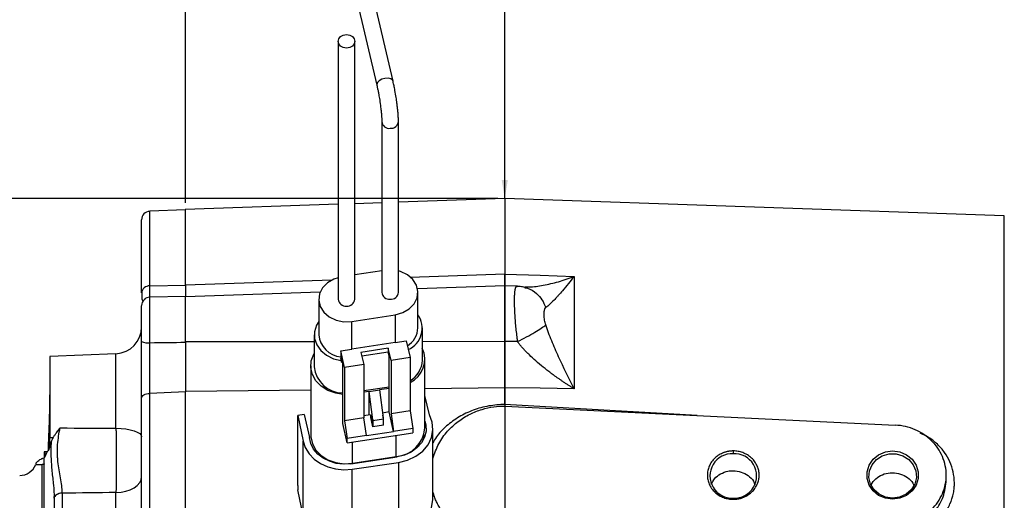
# Model space of a CAD drawing. Extents: x 0.3 to 33.9, y 0.2 to 21.7.
# Tile 9 of 20: x 6.6 to 13.6, y 13.5 to 16.9. Entities that reach past the tile are written whole.
import ezdxf

# ---------------------------------------------------------------- set-up
doc = ezdxf.new("R2010")
doc.units = 0
doc.header["$MEASUREMENT"] = 0
doc.layers.get('0').update_dxf_attribs({"linetype": 'CONTINUOUS'})
doc.layers.add('SLD-0', color=7, linetype='CONTINUOUS')
doc.styles.add('SLDTEXTSTYLE1', font='TXT', dxfattribs={"width": 0.605})
doc.dimstyles.new('SLDDIMSTYLE0', dxfattribs={"dimtxt": 0.222453, "dimasz": 0.13, "dimexe": 0, "dimexo": 0.0625, "dimgap": 0.055613, "dimtad": 0, "dimtih": 1, "dimtoh": 1, "dimrnd": 1e-09, "dimzin": 12, "dimtxsty": 'SLDTEXTSTYLE1', "dimsah": 1, "dimcen": 0.09, "dimazin": 3, "dimtfac": 1, "dimtofl": 0, "dimtmove": 0, "dimatfit": 3, "dimtolj": 1, "dimtzin": 12})
doc.dimstyles.new('SLDDIMSTYLE1', dxfattribs={"dimtxt": 0.222453, "dimasz": 0.13, "dimexe": 0, "dimexo": 0.0625, "dimgap": 0.055613, "dimtad": 0, "dimtih": 1, "dimtoh": 1, "dimrnd": 1e-09, "dimzin": 4, "dimtxsty": 'SLDTEXTSTYLE1', "dimsah": 1, "dimcen": 0.09, "dimazin": 3, "dimtfac": 1, "dimtofl": 0, "dimtmove": 0, "dimatfit": 3, "dimtolj": 1, "dimtzin": 12})
doc.dimstyles.new('SLDDIMSTYLE2', dxfattribs={"dimtxt": 0.18, "dimasz": 0.13, "dimexe": 0, "dimexo": 0.0625, "dimgap": 0, "dimtad": 0, "dimtih": 1, "dimtoh": 1, "dimdec": 0, "dimrnd": 1e-09, "dimzin": 0, "dimtxsty": 'STANDARD', "dimsah": 1, "dimcen": 0.09, "dimazin": 3, "dimtfac": 0.13, "dimtdec": 0, "dimtofl": 0, "dimtmove": 0, "dimatfit": 3, "dimtolj": 1, "dimtzin": 0})

# ---------------------------------------------------------------- blocks, each defined once
blk = doc.blocks.new('_D')
at = {"layer": 'SLD-0'}
for p, q in [((15.868, 14.9428), (17.2815, 14.9428)), ((17.1565, 14.9428), (17.1565, 11.3541)), ((16.7109, 10.9977), (16.66, 10.9977)), ((16.66, 10.9977), (16.66, 10.656)), ((17.6021, 10.9977), (17.6531, 10.9977)), ((17.6531, 10.9977), (17.6531, 10.656)), ((16.66, 10.656), (16.7109, 10.656)), ((17.6531, 10.656), (17.6021, 10.656)), ((17.1565, 7.1032), (17.1565, 10.6051)), ((9.5837, 7.1032), (17.2815, 7.1032))]:
    blk.add_line(p, q, dxfattribs=at)
for points in [[(17.1565, 14.9428), (17.1365, 14.8128), (17.1765, 14.8128)], [(17.1565, 7.1032), (17.1765, 7.2332), (17.1365, 7.2332)]]:
    blk.add_solid(points, dxfattribs=at)
at = {"layer": 'SLD-0', "char_height": 0.22917, "attachment_point": 1, "style": 'SLDTEXTSTYLE1'}
for s, insert in [('7.84', (16.8595, 11.344)), ('199.1', (16.7746, 10.9514))]:
    blk.add_mtext(s, dxfattribs=dict(at, insert=insert))
blk = doc.blocks.new('_D_1')
at = {"layer": 'SLD-0'}
for p, q in [((10, 15.6478), (3.123, 15.6478)), ((3.248, 15.6478), (3.248, 11.7404)), ((2.9297, 11.3839), (2.8788, 11.3839)), ((2.8788, 11.3839), (2.8788, 11.0423)), ((3.5663, 11.3839), (3.6172, 11.3839)), ((3.6172, 11.3839), (3.6172, 11.0423)), ((2.8788, 11.0423), (2.9297, 11.0423)), ((3.6172, 11.0423), (3.5663, 11.0423)), ((3.248, 7.1032), (3.248, 10.9914)), ((8.7337, 7.1032), (3.123, 7.1032))]:
    blk.add_line(p, q, dxfattribs=at)
for points in [[(3.248, 15.6478), (3.228, 15.5178), (3.268, 15.5178)], [(3.248, 7.1032), (3.268, 7.2332), (3.228, 7.2332)]]:
    blk.add_solid(points, dxfattribs=at)
at = {"layer": 'SLD-0', "char_height": 0.22917, "attachment_point": 1, "style": 'SLDTEXTSTYLE1'}
for s, insert in [('8.54', (2.9509, 11.7303)), ('217', (2.9934, 11.3377))]:
    blk.add_mtext(s, dxfattribs=dict(at, insert=insert))
blk = doc.blocks.new('_D_2')
at = {"layer": 'SLD-0'}
for p, q in [((10, 15.6478), (4.3041, 15.6478)), ((4.4291, 15.6478), (4.4291, 12.6762)), ((3.9835, 12.3197), (3.9326, 12.3197)), ((3.9326, 12.3197), (3.9326, 11.9781)), ((4.8747, 12.3197), (4.9256, 12.3197)), ((4.9256, 12.3197), (4.9256, 11.9781)), ((3.9326, 11.9781), (3.9835, 11.9781)), ((4.9256, 11.9781), (4.8747, 11.9781)), ((4.4291, 8.3432), (4.4291, 11.9272)), ((7.56, 8.3432), (4.3041, 8.3432))]:
    blk.add_line(p, q, dxfattribs=at)
for points in [[(4.4291, 15.6478), (4.4091, 15.5178), (4.4491, 15.5178)], [(4.4291, 8.3432), (4.4491, 8.4732), (4.4091, 8.4732)]]:
    blk.add_solid(points, dxfattribs=at)
at = {"layer": 'SLD-0', "char_height": 0.22917, "attachment_point": 1, "style": 'SLDTEXTSTYLE1'}
for s, insert in [('7.30', (4.132, 12.6661)), ('185.5', (4.0472, 12.2735))]:
    blk.add_mtext(s, dxfattribs=dict(at, insert=insert))
blk = doc.blocks.new('_D_3')
at = {"layer": 'SLD-0'}
for p, q in [((4.8671, 12.0532), (4.8671, 18.956)), ((10.05, 15.6978), (10.05, 18.956)), ((7.0039, 18.849), (6.953, 18.849)), ((6.953, 18.849), (6.953, 18.5074)), ((7.8951, 18.849), (7.9461, 18.849)), ((7.9461, 18.849), (7.9461, 18.5074)), ((4.8671, 18.831), (6.8639, 18.831)), ((10.05, 18.831), (8.0352, 18.831)), ((6.953, 18.5074), (7.0039, 18.5074)), ((7.9461, 18.5074), (7.8951, 18.5074))]:
    blk.add_line(p, q, dxfattribs=at)
for points in [[(4.8671, 18.831), (4.9971, 18.811), (4.9971, 18.851)], [(10.05, 18.831), (9.92, 18.851), (9.92, 18.811)]]:
    blk.add_solid(points, dxfattribs=at)
at = {"layer": 'SLD-0', "char_height": 0.22917, "attachment_point": 1, "style": 'SLDTEXTSTYLE1'}
for s, insert in [('5.18', (7.1525, 19.1954)), ('131.6', (7.0676, 18.8028))]:
    blk.add_mtext(s, dxfattribs=dict(at, insert=insert))
blk = doc.blocks.new('_D_4')
at = {"layer": 'SLD-0'}
for p, q in [((7.7855, 15.6178), (7.7855, 18.0111)), ((10.05, 15.6978), (10.05, 18.0111)), ((7.7855, 17.8861), (8.3899, 17.8861)), ((8.5299, 17.9042), (8.479, 17.9042)), ((8.479, 17.9042), (8.479, 17.5625)), ((9.2514, 17.9042), (9.3023, 17.9042)), ((9.3023, 17.9042), (9.3023, 17.5625)), ((10.05, 17.8861), (9.3914, 17.8861)), ((8.479, 17.5625), (8.5299, 17.5625)), ((9.3023, 17.5625), (9.2514, 17.5625))]:
    blk.add_line(p, q, dxfattribs=at)
for points in [[(7.7855, 17.8861), (7.9155, 17.8661), (7.9155, 17.9061)], [(10.05, 17.8861), (9.92, 17.9061), (9.92, 17.8661)]]:
    blk.add_solid(points, dxfattribs=at)
at = {"layer": 'SLD-0', "char_height": 0.22917, "attachment_point": 1, "style": 'SLDTEXTSTYLE1'}
for s, insert in [('2.26', (8.5936, 18.2505)), ('57.5', (8.5936, 17.858))]:
    blk.add_mtext(s, dxfattribs=dict(at, insert=insert))
blk = doc.blocks.new('_D_5')
at = {"layer": 'SLD-0'}
for p, q in [((10.05, 15.6978), (10.05, 18.956)), ((15.818, 14.7455), (15.818, 18.956)), ((12.416, 18.849), (12.3651, 18.849)), ((12.3651, 18.849), (12.3651, 18.5074)), ((13.3072, 18.849), (13.3581, 18.849)), ((13.3581, 18.849), (13.3581, 18.5074)), ((10.05, 18.831), (12.276, 18.831)), ((15.818, 18.831), (13.4472, 18.831)), ((12.3651, 18.5074), (12.416, 18.5074)), ((13.3581, 18.5074), (13.3072, 18.5074))]:
    blk.add_line(p, q, dxfattribs=at)
for points in [[(10.05, 18.831), (10.18, 18.811), (10.18, 18.851)], [(15.818, 18.831), (15.688, 18.851), (15.688, 18.811)]]:
    blk.add_solid(points, dxfattribs=at)
at = {"layer": 'SLD-0', "char_height": 0.22917, "attachment_point": 1, "style": 'SLDTEXTSTYLE1'}
for s, insert in [('5.77', (12.5645, 19.1954)), ('146.5', (12.4796, 18.8028))]:
    blk.add_mtext(s, dxfattribs=dict(at, insert=insert))
blk = doc.blocks.new('_D_6')
at = {"layer": 'SLD-0'}
for p, q in [((10.05, 15.6978), (10.05, 18.0111)), ((14.618, 14.7778), (14.618, 18.0111)), ((10.05, 17.8861), (11.8494, 17.8861)), ((11.9894, 17.9042), (11.9385, 17.9042)), ((11.9385, 17.9042), (11.9385, 17.5625)), ((12.626, 17.9042), (12.6769, 17.9042)), ((12.6769, 17.9042), (12.6769, 17.5625)), ((14.618, 17.8861), (12.766, 17.8861)), ((11.9385, 17.5625), (11.9894, 17.5625)), ((12.6769, 17.5625), (12.626, 17.5625))]:
    blk.add_line(p, q, dxfattribs=at)
for points in [[(10.05, 17.8861), (10.18, 17.8661), (10.18, 17.9061)], [(14.618, 17.8861), (14.488, 17.9061), (14.488, 17.8661)]]:
    blk.add_solid(points, dxfattribs=at)
at = {"layer": 'SLD-0', "char_height": 0.22917, "attachment_point": 1, "style": 'SLDTEXTSTYLE1'}
for s, insert in [('4.57', (12.0106, 18.2505)), ('116', (12.053, 17.858))]:
    blk.add_mtext(s, dxfattribs=dict(at, insert=insert))

msp = doc.modelspace()

# ---------------------------------------------------------------- linework, layer by layer
at = {"color": 7, "linetype": 'CONTINUOUS'}
for p, q in [((8.9666, 17.2073), (9.143, 16.4519)), ((9.2581, 16.4787), (9.0816, 17.2342)), ((8.8689, 16.7622), (8.8689, 14.9332)), ((8.987, 14.9332), (8.987, 16.7622)), ((9.1783, 16.1936), (9.1783, 14.9811)), ((9.2964, 14.9811), (9.2964, 16.1936)), ((10.05, 15.6478), (9.2964, 15.6215)), ((13.5916, 15.5241), (10.05, 15.6478)), ((10.05, 15.6478), (10.05, 15.1117)), ((7.7855, 15.5678), (7.5328, 15.5568)), ((8.8689, 15.6066), (7.7854, 15.5687)), ((7.7855, 15.0343), (7.7855, 15.5678)), ((9.1783, 15.6174), (8.987, 15.6107)), ((9.1783, 15.1351), (8.987, 15.1055)), ((10.05, 15.1117), (10.3, 15.103)), ((10.3, 15.103), (10.5412, 15.0945)), ((10.5412, 15.0945), (10.5412, 14.2989)), ((7.5328, 15.0278), (7.7855, 15.0343)), ((10.05, 15.0286), (9.4316, 15.007)), ((10.1409, 15.0254), (10.05, 15.0286)), ((10.05, 14.6331), (10.05, 15.0286)), ((7.7855, 14.9526), (7.5344, 14.9482)), ((8.7407, 14.9829), (7.7855, 14.9495)), ((7.7855, 14.6284), (7.7855, 14.9526)), ((9.4342, 14.7297), (9.4342, 14.9811)), ((8.7311, 14.9332), (8.7311, 14.6818)), ((8.9647, 14.7758), (9.2741, 14.8237)), ((9.2741, 14.8237), (9.2741, 14.6266)), ((8.9647, 14.5787), (8.9647, 14.7758)), ((9.4657, 14.501), (9.4657, 14.7297)), ((8.6996, 14.6818), (8.6996, 14.4531)), ((9.2741, 14.6266), (8.9647, 14.5787)), ((9.2741, 14.6266), (9.3515, 14.6386)), ((9.3515, 14.6386), (9.379, 14.5206)), ((10.1402, 14.6329), (10.05, 14.6331)), ((7.2937, 14.5469), (6.8255, 14.5265)), ((6.8255, 14.5265), (6.8255, 13.953)), ((8.8873, 14.5667), (8.9647, 14.5787)), ((8.9149, 14.4488), (8.8873, 14.5667)), ((8.8873, 14.5667), (8.8873, 14.5123)), ((9.2234, 14.5863), (9.03, 14.5563)), ((9.03, 14.5563), (9.0503, 14.4697)), ((9.2234, 14.5591), (9.0362, 14.5301)), ((9.2437, 14.4997), (9.2234, 14.5863)), ((9.2234, 14.5863), (9.2234, 14.5591)), ((9.2299, 14.5315), (9.2234, 14.5591)), ((9.2299, 14.1338), (9.2299, 14.5315)), ((9.379, 14.5206), (9.2437, 14.4997)), ((9.379, 14.5206), (9.379, 14.1426)), ((8.6747, 14.4611), (8.6747, 13.9704)), ((8.8906, 14.4983), (8.8873, 14.5123)), ((8.8906, 14.4983), (8.8932, 14.4871)), ((8.9011, 14.4806), (8.8932, 14.5144)), ((8.8932, 14.4871), (8.8932, 14.5144)), ((8.8932, 14.4871), (8.8994, 14.4881)), ((8.9011, 14.0525), (8.9011, 14.4806)), ((9.0503, 14.4697), (8.9149, 14.4488)), ((9.0503, 14.4697), (9.0503, 14.0917)), ((9.2437, 14.4997), (9.2437, 14.1216)), ((9.4841, 14.0183), (9.4841, 14.509)), ((8.9149, 14.4488), (8.9149, 14.0707)), ((9.2299, 14.3106), (9.0503, 14.2828)), ((7.7855, 14.2756), (7.5328, 14.2655)), ((7.5328, 10.8701), (7.5328, 14.2655)), ((7.7855, 10.86), (7.7855, 14.2756)), ((9.0893, 14.2794), (9.0503, 14.2733)), ((9.0893, 14.2794), (9.163, 14.2908)), ((9.0893, 14.112), (9.0893, 14.2794)), ((9.1138, 14.0789), (9.0893, 14.2794)), ((9.2299, 14.3011), (9.163, 14.2908)), ((9.163, 14.2908), (9.1873, 14.0911)), ((9.5161, 14.1129), (9.4841, 14.2495)), ((10.05, 14.1877), (10.05, 14.3042)), ((10.3, 14.3015), (10.05, 14.3042)), ((10.5412, 14.2989), (10.3, 14.3015)), ((10.05, 14.1877), (10.0498, 14.1748)), ((10.05, 14.1757), (12.8198, 14.0402)), ((8.629, 14.1167), (8.5837, 14.1097)), ((8.5837, 14.1097), (8.6206, 13.9275)), ((8.5837, 13.6132), (8.5837, 14.1097)), ((8.629, 14.1167), (8.6657, 13.9522)), ((9.095, 14.1129), (9.0503, 14.106)), ((9.0996, 14.1134), (9.1138, 14.0527)), ((9.0996, 14.0935), (9.0996, 14.1134)), ((9.2299, 14.1338), (9.183, 14.1265)), ((9.1909, 14.0857), (9.1849, 14.1113)), ((9.2621, 13.996), (9.2299, 14.1338)), ((9.379, 14.1426), (9.2437, 14.1216)), ((9.2437, 14.1216), (9.2621, 13.996)), ((9.379, 14.1426), (9.3974, 14.0169)), ((8.9333, 13.9147), (8.9011, 14.0525)), ((9.0503, 14.0917), (8.9149, 14.0707)), ((8.9149, 14.0707), (8.9333, 13.9451)), ((9.0687, 13.966), (9.0503, 14.0917)), ((9.1154, 14.0275), (9.1, 14.0936)), ((9.1138, 14.0789), (9.1142, 14.079)), ((9.1138, 14.0789), (9.1138, 14.0527)), ((9.1142, 14.0527), (9.1138, 14.0527)), ((9.1141, 14.0797), (9.1154, 14.074)), ((9.1154, 14.074), (9.1909, 14.0857)), ((9.1154, 14.074), (9.1154, 14.0275)), ((9.1909, 14.0392), (9.1154, 14.0275)), ((9.1909, 14.0392), (9.1909, 14.0857)), ((8.9333, 13.9147), (9.3974, 13.9866)), ((9.0687, 13.966), (8.9333, 13.9451)), ((9.0687, 13.966), (9.2621, 13.996)), ((9.3974, 14.0169), (9.2621, 13.996)), ((9.3974, 14.0169), (9.3974, 13.9866)), ((9.4774, 13.9454), (9.4774, 13.9712)), ((9.5411, 13.519), (9.5411, 14.0155)), ((6.8255, 13.953), (6.8485, 13.9526)), ((6.8255, 13.8941), (6.8255, 13.898)), ((8.6206, 13.3991), (8.6206, 13.9275)), ((8.9333, 13.9147), (8.9333, 13.9451)), ((9.4412, 13.9042), (9.4412, 13.8918)), ((8.7512, 13.8238), (8.7512, 13.8134)), ((9.4076, 13.8626), (9.4076, 13.8718)), ((11.67, 13.8573), (11.67, 13.8379)), ((6.7246, 13.7604), (6.7705, 13.7604)), ((6.7705, 11.3752), (6.7705, 13.7604)), ((6.7755, 13.8052), (6.7855, 13.8095)), ((6.7855, 11.3275), (6.7855, 13.8081)), ((8.9464, 13.7676), (8.9464, 13.7652)), ((8.9597, 13.7668), (9.2873, 13.8153)), ((8.9684, 13.7281), (9.296, 13.7765)), ((8.9714, 13.7704), (9.2809, 13.8183)), ((9.2558, 13.8145), (9.2558, 13.8106)), ((9.296, 13.7765), (9.296, 13.28)), ((8.9684, 13.2316), (8.9684, 13.7281)), ((13.18, 13.6532), (13.18, 13.6859)), ((8.5837, 13.6132), (8.5837, 13.5812)), ((6.9128, 13.5578), (6.9128, 11.5778)), ((7.2937, 11.5734), (7.2937, 13.5622)), ((8.6206, 13.3991), (8.5837, 13.5812)), ((6.8555, 13.5222), (6.8555, 13.5253)), ((11.67, 13.5231), (11.67, 13.5145))]:
    msp.add_line(p, q, dxfattribs=at)
at = {"color": 8, "linetype": 'CONTINUOUS'}
for p, q in [((7.5328, 15.0278), (7.5328, 15.5568)), ((13.5916, 12.5678), (13.5916, 15.5241)), ((10.05, 15.1117), (9.3793, 15.0881)), ((8.8251, 15.0687), (7.7855, 15.0322)), ((7.5344, 14.625), (7.5344, 14.9482)), ((8.6996, 14.6315), (7.7855, 14.6304)), ((10.05, 14.6331), (9.4657, 14.6324)), ((7.2937, 14.0187), (7.2937, 14.5469)), ((8.6747, 14.2896), (7.7855, 14.2802)), ((10.05, 14.3042), (9.4841, 14.2982)), ((11.4145, 14.1089), (10.05, 14.1877)), ((9.2809, 13.8183), (9.2809, 13.9685)), ((8.9714, 13.7704), (8.9714, 13.9206))]:
    msp.add_line(p, q, dxfattribs=at)
at = {"color": 7, "linetype": 'CONTINUOUS', "flags": 128}
for points in [[(8.9279, 16.7141), (8.9053, 16.7178), (8.8862, 16.7282), (8.8734, 16.7438), (8.8689, 16.7622), (8.8734, 16.7806), (8.8862, 16.7962), (8.9053, 16.8066), (8.9279, 16.8103), (8.9505, 16.8066), (8.9697, 16.7962), (8.9825, 16.7806), (8.987, 16.7622), (8.9825, 16.7438), (8.9697, 16.7282), (8.9505, 16.7178), (8.9279, 16.7141)], [(8.8689, 15.0861), (8.8381, 15.0759), (8.7924, 15.0495), (8.7577, 15.0137), (8.7367, 14.9714), (8.7313, 14.926), (8.7417, 14.8812), (8.7673, 14.8406), (8.8059, 14.8075), (8.8543, 14.7846), (8.9087, 14.7737), (8.9647, 14.7758)], [(9.2741, 14.8237), (9.3271, 14.8385), (9.3728, 14.8649), (9.4076, 14.9007), (9.4285, 14.943), (9.434, 14.9884), (9.4235, 15.0332), (9.398, 15.0738), (9.3594, 15.1069), (9.3109, 15.1298), (9.2964, 15.134)], [(8.7311, 14.776), (8.7149, 14.7487), (8.7011, 14.7031), (8.7018, 14.656), (8.7169, 14.6107), (8.7456, 14.5699), (8.7859, 14.5362), (8.8353, 14.5118), (8.8906, 14.4983)], [(8.9011, 14.2584), (8.8519, 14.2664), (8.7968, 14.2862), (8.7491, 14.3162), (8.7116, 14.3546), (8.6865, 14.3992), (8.6753, 14.4474), (8.6785, 14.4964), (8.696, 14.5434), (8.6996, 14.5496)], [(7.4755, 14.2315), (7.4766, 14.238), (7.4798, 14.2442), (7.485, 14.25), (7.4921, 14.2551), (7.5008, 14.2593), (7.5107, 14.2625), (7.5215, 14.2646), (7.5328, 14.2655)], [(9.296, 13.7765), (9.3603, 13.7922), (9.4186, 13.8193), (9.4681, 13.8563), (9.5061, 13.9013), (9.5308, 13.9522), (9.5409, 14.0062), (9.5359, 14.0607), (9.5161, 14.1129)], [(9.4841, 14.0683), (9.4904, 14.0427), (9.4918, 13.9985), (9.4814, 13.955), (9.4597, 13.9145), (9.4277, 13.8787), (9.387, 13.8493), (9.3395, 13.8279), (9.2873, 13.8153)], [(7.2937, 14.0187), (7.3296, 14.0171), (7.3639, 14.0133), (7.3953, 14.0075), (7.4227, 13.9998), (7.4451, 13.9906), (7.4618, 13.9802), (7.472, 13.969), (7.4755, 13.9573)], [(8.6747, 13.9704), (8.6753, 13.9567), (8.6865, 13.9085), (8.7116, 13.8639), (8.7491, 13.8255), (8.7968, 13.7955), (8.8519, 13.7757), (8.9113, 13.7671), (8.9714, 13.7704)], [(8.6206, 13.9275), (8.636, 13.8811), (8.6623, 13.838), (8.6985, 13.8), (8.7432, 13.7685), (8.7946, 13.7448), (8.8508, 13.7298), (8.9095, 13.7242), (8.9684, 13.7281)], [(8.9597, 13.7668), (8.9076, 13.7637), (8.8557, 13.7694), (8.8065, 13.7838), (8.762, 13.8062), (8.7242, 13.8356), (8.6948, 13.8709), (8.675, 13.9103), (8.6657, 13.9522)], [(12.8, 13.8573), (12.8517, 13.8504), (12.8992, 13.8301), (12.9387, 13.7982), (12.967, 13.7571), (12.9817, 13.7103), (12.9817, 13.6615), (12.967, 13.6147), (12.9387, 13.5737), (12.8992, 13.5417), (12.8517, 13.5215), (12.8, 13.5145), (12.7482, 13.5215), (12.7007, 13.5417), (12.6612, 13.5737), (12.633, 13.6147), (12.6182, 13.6615), (12.6182, 13.7103), (12.633, 13.7571), (12.6612, 13.7982), (12.7007, 13.8301), (12.7482, 13.8504), (12.8, 13.8573)], [(12.8, 13.5231), (12.7503, 13.5301), (12.705, 13.5505), (12.6681, 13.5824), (12.643, 13.623), (12.6318, 13.6688), (12.6356, 13.7156), (12.6539, 13.7592), (12.6853, 13.7959), (12.7268, 13.8224), (12.7748, 13.8362), (12.8251, 13.8362), (12.8731, 13.8224), (12.9146, 13.7959), (12.946, 13.7592), (12.9643, 13.7156), (12.9681, 13.6688), (12.9569, 13.623), (12.9318, 13.5824), (12.8949, 13.5505), (12.8497, 13.5301), (12.8, 13.5231)], [(7.2937, 13.5622), (7.3296, 13.5652), (7.3639, 13.5721), (7.3953, 13.5828), (7.4227, 13.5967), (7.4451, 13.6135), (7.4618, 13.6325), (7.472, 13.653), (7.4755, 13.6743)], [(6.8555, 13.5253), (6.8566, 13.532), (6.8598, 13.5385), (6.865, 13.5445), (6.8721, 13.5497), (6.8808, 13.5541), (6.8907, 13.5575), (6.9015, 13.5597), (6.9128, 13.5606)], [(6.9128, 13.5578), (6.9015, 13.5569), (6.8907, 13.5547), (6.8808, 13.5513), (6.8721, 13.5468), (6.865, 13.5415), (6.8598, 13.5355), (6.8566, 13.529), (6.8555, 13.5222)], [(9.296, 13.28), (9.3603, 13.2957), (9.4186, 13.3228), (9.4681, 13.3598), (9.5061, 13.4048), (9.5308, 13.4557), (9.5409, 13.5097), (9.5411, 13.519)]]:
    msp.add_lwpolyline(points, dxfattribs=at)
at = {"color": 8, "linetype": 'CONTINUOUS', "flags": 128}
for points in [[(9.2006, 16.4996), (9.1784, 16.4935), (9.1595, 16.4832), (9.147, 16.4701), (9.1425, 16.4563), (9.1431, 16.4515)], [(9.2581, 16.4784), (9.2542, 16.4867), (9.2416, 16.4959), (9.2228, 16.5004), (9.2006, 16.4996)]]:
    msp.add_lwpolyline(points, dxfattribs=at)
at = {"color": 8, "linetype": 'CONTINUOUS'}
for centre, radius, start, end in [((9.2307, 16.1976), 0.0525, 183.99311, 277.2923), ((9.2431, 16.1986), 0.0534, 263.78228, 355.29675)]:
    msp.add_arc(centre, radius, start, end, dxfattribs=at)
at = {"color": 7, "linetype": 'CONTINUOUS'}
for centre, radius, start, end in [((7.5355, 15.4968), 0.06, 92.5, 180), ((7.5301, 14.9729), 0.0549, 87.15874, 174.2157), ((7.5355, 14.8882), 0.06, 91, 180), ((9.2324, 14.9873), 0.0544, 186.45183, 275.2491), ((9.2423, 14.9873), 0.0544, 264.75096, 353.54817), ((8.9229, 14.9394), 0.0544, 186.45176, 275.24911), ((8.9329, 14.9394), 0.0544, 264.75089, 353.54824), ((9.2982, 14.728), 0.1663, 294.06253, 35.19124), ((7.2855, 14.7368), 0.19, 272.5, 0), ((9.2805, 14.736), 0.1538, 300.92268, 357.64858), ((8.9017, 14.6955), 0.1712, 184.60953, 265.1925), ((7.5202, 14.7293), 0.1053, 244.85472, 277.76086), ((9.2994, 14.5083), 0.1834, 295.72737, 24.96479), ((8.9029, 14.4728), 0.2043, 185.53235, 269.49048), ((9.2897, 14.507), 0.1761, 300.4908, 358.05478), ((9.2657, 14.037), 0.2192, 273.95223, 355.09742), ((11.6621, 13.6805), 0.1576, 87.14445, 272.85555), ((11.6778, 13.6805), 0.1576, 267.14441, 92.85559), ((6.6055, 13.8124), 0.13, 272.5, 336.4199)]:
    msp.add_arc(centre, radius, start, end, dxfattribs=at)
for points, knots in [([(9.28, 16.3633), (9.2773, 16.3802), (9.2734, 16.4038), (9.2672, 16.4365), (9.2627, 16.4587), (9.2593, 16.473), (9.2581, 16.4784)], [0, 0, 0, 0, 0.411298, 0.574717, 0.838988, 1, 1, 1, 1]), ([(9.1431, 16.4514), (9.1442, 16.4464), (9.147, 16.4346), (9.1515, 16.4126), (9.1573, 16.3825), (9.161, 16.3593), (9.1633, 16.3452)], [0, 0, 0, 0, 0.167121, 0.394542, 0.63328, 1, 1, 1, 1]), ([(9.1633, 16.3452), (9.1657, 16.3287), (9.1691, 16.3058), (9.1728, 16.2745), (9.1752, 16.2508), (9.1771, 16.2266), (9.1782, 16.2071), (9.1782, 16.1979), (9.1782, 16.1939)], [0, 0, 0, 0, 0.2756715, 0.3805547, 0.5492871, 0.713053, 0.8761324, 1, 1, 1, 1]), ([(9.2962, 16.1942), (9.2962, 16.1993), (9.2963, 16.2129), (9.2947, 16.2388), (9.2922, 16.268), (9.2892, 16.2964), (9.2854, 16.3274), (9.2819, 16.3504), (9.28, 16.3633)], [0, 0, 0, 0, 0.123212, 0.331426, 0.506514, 0.644648, 0.801333, 1, 1, 1, 1]), ([(7.7855, 15.0322), (7.7855, 15.1188), (7.7855, 15.196), (7.7855, 15.3296), (7.7855, 15.386), (7.7855, 15.4769), (7.7855, 15.5112), (7.7855, 15.5572), (7.7855, 15.5687), (7.7855, 15.5687)], [0, 0, 0, 0, 0.25, 0.25, 0.5, 0.5, 0.75, 0.75, 1, 1, 1, 1]), ([(7.4755, 14.9785), (7.4755, 14.9852), (7.4755, 14.9985), (7.4755, 15.0181), (7.4755, 15.0373), (7.4755, 15.0561), (7.4755, 15.0746), (7.4755, 15.0927), (7.4755, 15.1104), (7.4755, 15.1278), (7.4755, 15.1448), (7.4755, 15.1614), (7.4755, 15.1777), (7.4755, 15.2211), (7.4755, 15.286), (7.4755, 15.3612), (7.4755, 15.421), (7.4755, 15.4541), (7.4755, 15.4711), (7.4755, 15.479), (7.4755, 15.4855), (7.4755, 15.4906), (7.4755, 15.4942), (7.4755, 15.4964), (7.4755, 15.4967), (7.4755, 15.4968)], [0, 0, 0, 0, 0.020026, 0.040037, 0.060036, 0.080027, 0.100013, 0.119995, 0.139978, 0.159964, 0.179956, 0.199956, 0.219969, 0.239996, 0.36416, 0.488335, 0.615462, 0.742602, 0.779416, 0.816185, 0.852928, 0.889662, 0.926407, 0.96318, 1, 1, 1, 1]), ([(10.05, 15.0265), (10.05, 15.0263), (10.05, 15.0254), (10.05, 15.039), (10.05, 15.0663), (10.05, 15.0966), (10.05, 15.1117)], [0, 0, 0, 0, 0.079317, 0.386201, 0.693089, 1, 1, 1, 1]), ([(10.5412, 15.0945), (10.5282, 15.0776), (10.5151, 15.061), (10.4874, 15.0267), (10.4727, 15.0091), (10.4494, 14.9821), (10.4405, 14.972), (10.4276, 14.9577), (10.4233, 14.953), (10.4123, 14.9412), (10.4057, 14.9342), (10.3889, 14.917), (10.379, 14.9072), (10.3591, 14.889), (10.3494, 14.8809), (10.3407, 14.8744)], [-0.001686, -0.001686, -0.001686, -0.001686, 0.290547, 0.290547, 0.624527, 0.624527, 0.833265, 0.833265, 0.937634, 0.937634, 1.104625, 1.104625, 1.371809, 1.371809, 1.668217, 1.668217, 1.668217, 1.668217]), ([(7.7855, 15.0343), (7.7855, 15.0194), (7.7855, 14.9895), (7.7855, 14.9724), (7.7855, 14.9638)], [0, 0, 0, 0, 0.497281, 1, 1, 1, 1]), ([(7.7855, 15.0322), (7.7855, 15.0162), (7.7855, 14.9843), (7.7855, 14.959), (7.7855, 14.9539), (7.7855, 14.9526)], [0, 0, 0, 0, 0.430205, 0.86037, 1, 1, 1, 1]), ([(10.1352, 15.0256), (10.1347, 15.0256), (10.1337, 15.0255), (10.1323, 15.025), (10.1309, 15.0241), (10.1296, 15.0228), (10.1284, 15.0211), (10.1272, 15.0191), (10.1261, 15.0167), (10.125, 15.0139), (10.1241, 15.0107), (10.1231, 15.0071), (10.1223, 15.0032), (10.1215, 14.9989), (10.1208, 14.9943), (10.1201, 14.9893), (10.1195, 14.9839), (10.119, 14.9782), (10.1185, 14.9721), (10.1181, 14.9656), (10.1178, 14.9589), (10.1175, 14.9518), (10.1173, 14.9443), (10.1172, 14.9366), (10.1171, 14.9285), (10.1171, 14.9202), (10.1171, 14.9115), (10.1172, 14.9025), (10.1174, 14.8933), (10.1177, 14.8838), (10.118, 14.874), (10.1183, 14.864), (10.1189, 14.8499), (10.1199, 14.8315), (10.1213, 14.8084), (10.1229, 14.785), (10.1248, 14.7614), (10.127, 14.7377), (10.1295, 14.714), (10.1322, 14.6905), (10.1343, 14.6749), (10.1353, 14.6672)], [0, 0, 0, 0, 0.020626, 0.041272, 0.06194, 0.08263, 0.103342, 0.124077, 0.144836, 0.165618, 0.186426, 0.207258, 0.228116, 0.249, 0.269911, 0.290848, 0.311814, 0.332808, 0.353831, 0.374882, 0.395964, 0.417076, 0.438218, 0.459392, 0.480597, 0.501835, 0.523105, 0.544408, 0.565745, 0.587116, 0.608522, 0.629963, 0.651439, 0.697147, 0.742234, 0.786705, 0.830564, 0.873818, 0.916471, 0.95853, 1, 1, 1, 1]), ([(10.1931, 15.0172), (10.1818, 15.0195), (10.1582, 15.0243), (10.1376, 15.0225), (10.127, 15.0215)], [0, 0, 0, 0, 0.479904, 1, 1, 1, 1]), ([(10.1978, 15.0199), (10.1946, 15.0195), (10.1905, 15.0191), (10.1915, 15.0185), (10.1918, 15.0183)], [0, 0, 0, 0, 0.772881, 1, 1, 1, 1]), ([(7.4764, 14.9873), (7.4761, 14.9667), (7.4757, 14.9328), (7.4804, 14.9268), (7.4823, 14.9245)], [0, 0, 0, 0, 0.605888, 1, 1, 1, 1]), ([(7.7855, 14.6304), (7.7855, 14.6701), (7.7855, 14.7109), (7.7855, 14.7875), (7.7855, 14.8233), (7.7855, 14.8835), (7.7855, 14.9078), (7.7855, 14.9409), (7.7855, 14.9495), (7.7855, 14.9495)], [0, 0, 0, 0, 0.25, 0.25, 0.5, 0.5, 0.75, 0.75, 1, 1, 1, 1]), ([(7.4755, 14.634), (7.4755, 14.651), (7.4755, 14.6854), (7.4755, 14.7368), (7.4755, 14.7843), (7.4755, 14.8249), (7.4755, 14.8572), (7.4755, 14.8787), (7.4755, 14.8887), (7.4755, 14.8873), (7.4755, 14.8869)], [0, 0, 0, 0, 0.134077, 0.271912, 0.409747, 0.543824, 0.677901, 0.815737, 0.953572, 1, 1, 1, 1]), ([(10.3407, 14.7509), (10.339, 14.7561), (10.3374, 14.7616), (10.3346, 14.7734), (10.3311, 14.7919), (10.3294, 14.8111), (10.329, 14.8347), (10.3296, 14.8453), (10.3327, 14.8621), (10.3351, 14.8683), (10.3382, 14.8721)], [0, 0, 0, 0, 0.125, 0.125, 0.25, 0.5, 0.5, 0.75, 0.75, 1, 1, 1, 1]), ([(10.1402, 14.6329), (10.1838, 14.6548), (10.27, 14.7014), (10.3253, 14.7381), (10.3407, 14.7509)], [0, 0, 0, 0, 0.5, 0.9999998, 0.9999998, 0.9999998, 0.9999998]), ([(10.5412, 14.2989), (10.504, 14.3718), (10.4665, 14.4482), (10.4146, 14.5624), (10.3981, 14.6004), (10.3672, 14.6762), (10.353, 14.714), (10.3407, 14.7509)], [0, 0, 0, 0, 0.5, 0.5, 0.75, 0.75, 1, 1, 1, 1]), ([(10.1353, 14.6672), (10.1358, 14.6637), (10.1368, 14.6563), (10.1384, 14.6448), (10.1396, 14.637), (10.1402, 14.6329)], [0, 0, 0, 0, 0.309945, 0.643278, 1, 1, 1, 1]), ([(7.4755, 14.2315), (7.4755, 14.2357), (7.4755, 14.244), (7.4755, 14.2569), (7.4755, 14.2699), (7.4755, 14.2831), (7.4755, 14.2965), (7.4755, 14.3101), (7.4755, 14.3354), (7.4755, 14.3731), (7.4755, 14.424), (7.4755, 14.476), (7.4755, 14.5199), (7.4755, 14.5551), (7.4755, 14.5815), (7.4755, 14.6078), (7.4755, 14.6253), (7.4755, 14.634)], [0, 0, 0, 0, 0.035891, 0.071719, 0.107511, 0.143293, 0.179091, 0.214931, 0.25084, 0.375817, 0.500858, 0.625592, 0.75039, 0.812848, 0.875177, 0.937515, 1, 1, 1, 1]), ([(7.5328, 14.2655), (7.5329, 14.2918), (7.533, 14.3194), (7.5332, 14.3768), (7.5334, 14.4067), (7.5336, 14.4687), (7.5338, 14.4998), (7.5341, 14.5622), (7.5342, 14.5935), (7.5344, 14.625)], [0, 0, 0, 0, 0.25, 0.25, 0.5, 0.5, 0.75, 0.75, 1, 1, 1, 1]), ([(7.7855, 14.6304), (7.7855, 14.6258), (7.7855, 14.6164), (7.7855, 14.6022), (7.7855, 14.5881), (7.7855, 14.5739), (7.7855, 14.5597), (7.7855, 14.5455), (7.7855, 14.5314), (7.7855, 14.5173), (7.7855, 14.5032), (7.7855, 14.4891), (7.7855, 14.4751), (7.7855, 14.4612), (7.7855, 14.4474), (7.7855, 14.4337), (7.7855, 14.42), (7.7855, 14.4065), (7.7855, 14.3931), (7.7855, 14.3799), (7.7855, 14.3668), (7.7855, 14.3539), (7.7855, 14.3411), (7.7855, 14.3285), (7.7855, 14.3161), (7.7855, 14.3039), (7.7855, 14.2919), (7.7855, 14.2841), (7.7855, 14.2802)], [0, 0, 0, 0, 0.03846, 0.076921, 0.115382, 0.153843, 0.192306, 0.230769, 0.269231, 0.307694, 0.346155, 0.384615, 0.423074, 0.461532, 0.499989, 0.538446, 0.576904, 0.615364, 0.653825, 0.692287, 0.730751, 0.769216, 0.80768, 0.846145, 0.884609, 0.923073, 0.961536, 1, 1, 1, 1]), ([(7.7855, 14.6284), (7.7855, 14.5975), (7.7855, 14.5667), (7.7855, 14.5206), (7.7855, 14.5053), (7.7855, 14.4746), (7.7855, 14.4592), (7.7855, 14.4139), (7.7855, 14.3848), (7.7855, 14.3426), (7.7855, 14.3288), (7.7855, 14.3017), (7.7855, 14.2884), (7.7855, 14.2756)], [0, 0, 0, 0, 0.25, 0.25, 0.375, 0.375, 0.5, 0.5, 0.75, 0.75, 0.875, 0.875, 1, 1, 1, 1]), ([(10.05, 14.3042), (10.05, 14.3082), (10.05, 14.3162), (10.05, 14.3285), (10.05, 14.3409), (10.05, 14.3536), (10.05, 14.3665), (10.05, 14.3796), (10.05, 14.3928), (10.05, 14.4062), (10.05, 14.4198), (10.05, 14.4335), (10.05, 14.4473), (10.05, 14.4612), (10.05, 14.4752), (10.05, 14.4894), (10.05, 14.5036), (10.05, 14.5178), (10.05, 14.5322), (10.05, 14.5466), (10.05, 14.561), (10.05, 14.5754), (10.05, 14.5898), (10.05, 14.6043), (10.05, 14.6187), (10.05, 14.6283), (10.05, 14.6331)], [0, 0, 0, 0, 0.041668, 0.083337, 0.125005, 0.166675, 0.208344, 0.250013, 0.291682, 0.33335, 0.375017, 0.416682, 0.458346, 0.500008, 0.541671, 0.583335, 0.624999, 0.666665, 0.708332, 0.749999, 0.791667, 0.833335, 0.875002, 0.916668, 0.958334, 1, 1, 1, 1]), ([(10.5412, 14.2989), (10.5351, 14.3027), (10.5228, 14.3103), (10.5043, 14.3219), (10.4858, 14.3338), (10.4673, 14.346), (10.4488, 14.3584), (10.4257, 14.3743), (10.4014, 14.3915), (10.3739, 14.4116), (10.3489, 14.4306), (10.313, 14.4589), (10.2714, 14.494), (10.2322, 14.5304), (10.205, 14.5578), (10.1867, 14.5773), (10.1698, 14.5962), (10.1544, 14.6146), (10.1448, 14.6269), (10.1402, 14.6329)], [0, 0, 0, 0, 0.042562, 0.085345, 0.128308, 0.171412, 0.214611, 0.257863, 0.33359, 0.386257, 0.45323, 0.513352, 0.646799, 0.76159, 0.814323, 0.864444, 0.91204, 0.957198, 1, 1, 1, 1]), ([(6.8145, 13.861), (6.8145, 13.8623), (6.8148, 13.8915), (6.8178, 13.962), (6.8227, 14.0812), (6.8253, 14.1831), (6.8254, 14.2396), (6.8255, 14.2558)], [0, 0, 0, 0, 0.013483, 0.298935, 0.584554, 0.88018, 1, 1, 1, 1]), ([(7.7855, 10.8554), (7.7855, 10.9801), (7.7855, 11.1114), (7.7855, 11.3842), (7.7855, 11.5256), (7.7855, 11.8155), (7.7855, 11.9638), (7.7855, 12.2641), (7.7855, 12.4159), (7.7855, 12.7197), (7.7855, 12.8715), (7.7855, 13.1718), (7.7855, 13.3201), (7.7855, 13.61), (7.7855, 13.7514), (7.7855, 14.0242), (7.7855, 14.1555), (7.7855, 14.2802)], [0, 0, 0, 0, 0.125, 0.125, 0.25, 0.25, 0.375, 0.375, 0.5, 0.5, 0.625, 0.625, 0.75, 0.75, 0.875, 0.875, 1, 1, 1, 1]), ([(7.4755, 10.9041), (7.4755, 10.9139), (7.4755, 10.9333), (7.4755, 10.9629), (7.4755, 10.9926), (7.4755, 11.0225), (7.4755, 11.0527), (7.4755, 11.083), (7.4755, 11.1136), (7.4755, 11.1444), (7.4755, 11.1754), (7.4755, 11.2067), (7.4755, 11.2381), (7.4755, 11.3247), (7.4755, 11.4692), (7.4755, 11.6776), (7.4755, 11.8929), (7.4755, 12.1147), (7.4755, 12.3401), (7.4755, 12.5678), (7.4755, 12.7955), (7.4755, 13.0209), (7.4755, 13.2427), (7.4755, 13.458), (7.4755, 13.6664), (7.4755, 13.8187), (7.4755, 13.92), (7.4755, 13.9736), (7.4755, 14.0265), (7.4755, 14.0787), (7.4755, 14.1303), (7.4755, 14.1813), (7.4755, 14.2148), (7.4755, 14.2315)], [0, 0, 0, 0, 0.010013, 0.02002, 0.03002, 0.040016, 0.050009, 0.060001, 0.069993, 0.079987, 0.089983, 0.099984, 0.109991, 0.120006, 0.182091, 0.244182, 0.30775, 0.371324, 0.435659, 0.500001, 0.564336, 0.628678, 0.692245, 0.755819, 0.817905, 0.879996, 0.897157, 0.9143, 0.931432, 0.948561, 0.965694, 0.982837, 1, 1, 1, 1]), ([(9.5411, 13.8047), (9.5533, 13.8402), (9.577, 13.9095), (9.641, 13.9981), (9.7168, 14.0684), (9.8004, 14.1199), (9.8858, 14.1534), (9.9692, 14.1724), (10.0238, 14.1747), (10.05, 14.1757)], [0, 0, 0, 0, 0.171936, 0.335166, 0.488317, 0.631382, 0.764354, 0.887229, 1, 1, 1, 1]), ([(12.8198, 13.3316), (12.8679, 13.334), (12.9154, 13.3449), (13.0027, 13.3825), (13.0425, 13.4092), (13.1087, 13.4743), (13.1351, 13.5128), (13.1707, 13.5961), (13.18, 13.641), (13.18, 13.7308), (13.1707, 13.7757), (13.1351, 13.8591), (13.1087, 13.8976), (13.0425, 13.9627), (13.0027, 13.9893), (12.9154, 14.0269), (12.8679, 14.0378), (12.8198, 14.0402)], [0, 0, 0, 0, 0.125, 0.125, 0.25, 0.25, 0.375, 0.375, 0.5, 0.5, 0.625, 0.625, 0.75, 0.75, 0.875, 0.875, 1, 1, 1, 1]), ([(6.8485, 13.9526), (6.8501, 13.9551), (6.8535, 13.9604), (6.859, 13.9687), (6.8651, 13.9774), (6.8729, 13.9882), (6.8836, 14.0026), (6.8922, 14.0141), (6.8971, 14.0206)], [0, 0, 0, 0, 0.114064, 0.235382, 0.364034, 0.500091, 0.715121, 1, 1, 1, 1]), ([(6.9128, 13.5606), (6.9128, 13.5772), (6.9113, 13.5943), (6.9069, 13.6294), (6.9039, 13.6474), (6.8974, 13.6847), (6.8939, 13.7038), (6.8875, 13.7424), (6.8846, 13.762), (6.8814, 13.7919), (6.8805, 13.8019), (6.8791, 13.8222), (6.8787, 13.8324), (6.8781, 13.863), (6.8788, 13.8832), (6.8819, 13.9232), (6.8844, 13.943), (6.8903, 13.9822), (6.8937, 14.0018), (6.8971, 14.0206)], [0, 0, 0, 0, 0.125, 0.125, 0.25, 0.25, 0.375, 0.375, 0.5, 0.5, 0.5625, 0.5625, 0.625, 0.625, 0.75, 0.75, 0.875, 0.875, 1, 1, 1, 1]), ([(7.2937, 14.0187), (7.2938, 14.0142), (7.2939, 14.0051), (7.294, 13.9913), (7.2941, 13.9773), (7.2942, 13.9634), (7.2943, 13.9493), (7.2944, 13.9352), (7.2945, 13.9211), (7.2945, 13.9069), (7.2946, 13.8928), (7.2946, 13.8787), (7.2947, 13.8646), (7.2947, 13.8506), (7.2948, 13.8367), (7.2948, 13.8229), (7.2948, 13.8091), (7.2948, 13.7956), (7.2948, 13.7781), (7.2948, 13.7566), (7.2948, 13.7312), (7.2947, 13.7059), (7.2946, 13.6807), (7.2945, 13.6559), (7.2943, 13.6315), (7.2942, 13.6077), (7.294, 13.5844), (7.2938, 13.5696), (7.2937, 13.5622)], [0, 0, 0, 0, 0.02998, 0.059957, 0.089917, 0.119846, 0.149728, 0.179551, 0.209299, 0.238959, 0.268516, 0.297958, 0.327272, 0.356443, 0.385461, 0.414311, 0.442983, 0.471466, 0.499747, 0.553387, 0.60771, 0.662639, 0.71809, 0.773976, 0.830205, 0.886683, 0.943314, 1, 1, 1, 1]), ([(12.8209, 13.2236), (12.8487, 13.2261), (12.9042, 13.2311), (12.9833, 13.258), (13.0558, 13.2972), (13.1188, 13.3489), (13.1705, 13.4107), (13.2088, 13.4811), (13.2293, 13.5438), (13.2372, 13.5947), (13.2388, 13.6456), (13.2314, 13.7086), (13.2078, 13.7815), (13.17, 13.8482), (13.1186, 13.9067), (13.0597, 13.9537), (13.0148, 13.9749), (12.9942, 13.9846)], [0, 0, 0, 0, 0.073314, 0.146304, 0.219125, 0.291596, 0.363344, 0.435705, 0.509752, 0.545061, 0.57972, 0.652608, 0.723323, 0.795594, 0.86732, 0.939161, 1, 1, 1, 1]), ([(6.8105, 13.8561), (6.8129, 13.8581), (6.8149, 13.8607), (6.8184, 13.8665), (6.8199, 13.8695), (6.8224, 13.8761), (6.8234, 13.8795), (6.8249, 13.8867), (6.8255, 13.8903), (6.8255, 13.8941)], [0, 0, 0, 0, 0.25, 0.25, 0.5, 0.5, 0.75, 0.75, 1, 1, 1, 1]), ([(6.8255, 13.898), (6.827, 13.902), (6.83, 13.9099), (6.8327, 13.9178), (6.8341, 13.9216)], [0, 0, 0, 0, 0.507749, 1, 1, 1, 1]), ([(6.8341, 13.9216), (6.8331, 13.9044), (6.8325, 13.887), (6.832, 13.852), (6.8322, 13.8342), (6.8339, 13.7813), (6.8366, 13.747), (6.8432, 13.6799), (6.8471, 13.6469), (6.8532, 13.5841), (6.8555, 13.5541), (6.8555, 13.5253)], [0, 0, 0, 0, 0.125, 0.125, 0.25, 0.25, 0.5, 0.5, 0.75, 0.75, 1, 1, 1, 1]), ([(6.7927, 13.8525), (6.7915, 13.8524), (6.789, 13.8521), (6.7867, 13.8516), (6.7855, 13.8514)], [0, 0, 0, 0, 0.493421, 1, 1, 1, 1]), ([(6.7855, 13.8514), (6.7855, 13.8467), (6.7855, 13.842), (6.7855, 13.8372), (6.7855, 13.8324), (6.7855, 13.8276), (6.7855, 13.8227), (6.7855, 13.8179), (6.7855, 13.813), (6.7855, 13.8081)], [0, 0, 0, 0, 0.000375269, 0.000375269, 0.000375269, 0.000757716, 0.000757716, 0.000757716, 0.00114051, 0.00114051, 0.00114051, 0.00114051]), ([(6.7855, 13.8081), (6.7862, 13.8092), (6.7868, 13.8102), (6.7875, 13.8113), (6.7884, 13.813), (6.7893, 13.8147), (6.7902, 13.8164), (6.7911, 13.8181), (6.7919, 13.8198), (6.7927, 13.8216)], [0, 0, 0, 0, 0.0001004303, 0.0001004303, 0.0001004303, 0.0002517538, 0.0002517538, 0.0002517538, 0.0004034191, 0.0004034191, 0.0004034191, 0.0004034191]), ([(6.7927, 13.8216), (6.7947, 13.8259), (6.7967, 13.8301), (6.7986, 13.8344), (6.8001, 13.8376), (6.8015, 13.8407), (6.8029, 13.8439), (6.8043, 13.8471), (6.8057, 13.8502), (6.8071, 13.8534)], [0, 0, 0, 0, 0.0003699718, 0.0003699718, 0.0003699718, 0.0006461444, 0.0006461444, 0.0006461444, 0.0009224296, 0.0009224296, 0.0009224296, 0.0009224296]), ([(6.7927, 13.8525), (6.7951, 13.8526), (6.7975, 13.8528), (6.7999, 13.8529), (6.8023, 13.8531), (6.8047, 13.8532), (6.8071, 13.8534)], [0, 0, 0, 0, 0.0001829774, 0.0001829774, 0.0001829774, 0.0003659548, 0.0003659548, 0.0003659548, 0.0003659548]), ([(11.67, 13.8573), (11.6671, 13.8573), (11.6613, 13.8572), (11.6526, 13.8566), (11.644, 13.8557), (11.6355, 13.8544), (11.6271, 13.8527), (11.6188, 13.8506), (11.6105, 13.8482), (11.5993, 13.8443), (11.5854, 13.8384), (11.5692, 13.8296), (11.554, 13.8192), (11.5352, 13.8034), (11.5154, 13.7806), (11.4985, 13.7501), (11.4885, 13.7182), (11.4853, 13.6859), (11.4885, 13.6536), (11.4985, 13.6217), (11.5154, 13.5913), (11.5352, 13.5684), (11.554, 13.5526), (11.5692, 13.5423), (11.5854, 13.5335), (11.6019, 13.5264), (11.6187, 13.521), (11.6355, 13.5173), (11.6526, 13.5149), (11.6642, 13.5147), (11.67, 13.5145)], [0, 0, 0, 0, 0.015126, 0.030153, 0.045114, 0.060041, 0.07497, 0.089934, 0.104966, 0.120101, 0.152259, 0.184454, 0.217297, 0.250177, 0.315812, 0.380082, 0.440031, 0.500016, 0.559965, 0.61995, 0.684221, 0.749856, 0.782699, 0.815578, 0.847737, 0.879932, 0.910077, 0.939957, 0.969841, 1, 1, 1, 1]), ([(11.67, 13.5145), (11.6729, 13.5145), (11.6787, 13.5146), (11.6873, 13.5152), (11.6959, 13.5161), (11.7044, 13.5175), (11.7128, 13.5191), (11.7211, 13.5212), (11.7294, 13.5237), (11.7406, 13.5275), (11.7546, 13.5335), (11.7707, 13.5423), (11.7859, 13.5526), (11.8047, 13.5684), (11.8246, 13.5913), (11.8414, 13.6217), (11.8514, 13.6536), (11.8546, 13.6859), (11.8514, 13.7182), (11.8414, 13.7501), (11.8246, 13.7806), (11.8047, 13.8034), (11.7859, 13.8192), (11.7707, 13.8296), (11.7546, 13.8384), (11.738, 13.8454), (11.7212, 13.8508), (11.7044, 13.8545), (11.6873, 13.8569), (11.6758, 13.8572), (11.67, 13.8573)], [0, 0, 0, 0, 0.015126, 0.030153, 0.045114, 0.060041, 0.07497, 0.089934, 0.104966, 0.120101, 0.152259, 0.184454, 0.217297, 0.250177, 0.315812, 0.380082, 0.440031, 0.500016, 0.559965, 0.61995, 0.684221, 0.749856, 0.782699, 0.815578, 0.847737, 0.879932, 0.910077, 0.939957, 0.969841, 1, 1, 1, 1]), ([(6.7256, 13.7633), (6.7259, 13.7639), (6.7268, 13.7654), (6.7282, 13.7696), (6.729, 13.772)], [0, 0, 0, 0, 0.426123, 1, 1, 1, 1]), ([(6.7346, 13.7807), (6.7377, 13.784), (6.7417, 13.7874), (6.751, 13.794), (6.7562, 13.7973), (6.7625, 13.8003)], [0, 0, 0, 0, 0.5, 0.5, 1, 1, 1, 1]), ([(6.7625, 13.8003), (6.7642, 13.8011), (6.766, 13.8019), (6.768, 13.8027), (6.7691, 13.8031), (6.7704, 13.8036), (6.7716, 13.804), (6.7729, 13.8045), (6.7741, 13.8049), (6.7755, 13.8052)], [0, 0, 0, 0, 0.000182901, 0.000182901, 0.000182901, 0.0002961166, 0.0002961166, 0.0002961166, 0.0004099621, 0.0004099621, 0.0004099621, 0.0004099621]), ([(6.7855, 13.7653), (6.7855, 13.7639), (6.784, 13.7627), (6.7785, 13.7609), (6.7745, 13.7604), (6.7705, 13.7604)], [0, 0, 0, 0, 0.5, 0.5, 1, 1, 1, 1]), ([(11.5144, 13.6214), (11.5214, 13.6351), (11.5365, 13.6646), (11.5788, 13.6972), (11.6259, 13.7146), (11.6762, 13.7191), (11.7269, 13.7108), (11.7766, 13.6844), (11.811, 13.6517), (11.8206, 13.6266), (11.8239, 13.618)], [0, 0, 0, 0, 0.123052, 0.264948, 0.407291, 0.50176, 0.643509, 0.785258, 0.927027, 1, 1, 1, 1]), ([(12.6478, 13.6163), (12.648, 13.6169), (12.6534, 13.6341), (12.6802, 13.6615), (12.7256, 13.6918), (12.769, 13.7026), (12.7939, 13.703), (12.8, 13.7031)], [0, 0, 0, 0, 0.009512, 0.306923, 0.60554, 0.904779, 1, 1, 1, 1]), ([(12.8, 13.7031), (12.8189, 13.7012), (12.8569, 13.6974), (12.9064, 13.6699), (12.9392, 13.64), (12.948, 13.6177), (12.9503, 13.612)], [0, 0, 0, 0, 0.29867, 0.597342, 0.896061, 1, 1, 1, 1]), ([(10.0496, 13.1924), (10.032, 13.1927), (10.0018, 13.1931), (9.9568, 13.1991), (9.9149, 13.2082), (9.8679, 13.2253), (9.8172, 13.2466), (9.7646, 13.274), (9.7065, 13.3109), (9.6473, 13.3626), (9.609, 13.4214), (9.5818, 13.4657), (9.566, 13.4959), (9.5532, 13.5255), (9.5453, 13.5494), (9.542, 13.5635), (9.5411, 13.5675)], [0, 0, 0, 0, 0.07529, 0.130055, 0.195125, 0.259973, 0.346994, 0.434194, 0.51889, 0.649204, 0.77887, 0.834142, 0.884872, 0.933649, 0.980938, 1, 1, 1, 1]), ([(6.8555, 13.5222), (6.8555, 13.2458), (6.8555, 12.9113), (6.8555, 12.2243), (6.8555, 11.8898), (6.8555, 11.6134)], [0, 0, 0, 0, 0.5, 0.5, 1, 1, 1, 1])]:
    msp.add_open_spline(points, degree=3, knots=knots, dxfattribs=at)
at = {"color": 8, "linetype": 'CONTINUOUS'}
for points, knots in [([(10.1972, 15.0216), (10.2062, 15.0211), (10.2441, 15.0189), (10.3239, 15.0318), (10.43, 15.0555), (10.5041, 15.0815), (10.5412, 15.0945)], [0, 0, 0, 0, 0.092002, 0.387926, 0.692534, 1, 1, 1, 1]), ([(7.5337, 14.9474), (7.5336, 14.9487), (7.5334, 14.9535), (7.5331, 14.9792), (7.5329, 15.0116), (7.5328, 15.0278)], [0, 0, 0, 0, 0.162028, 0.581008, 1, 1, 1, 1]), ([(10.1926, 15.0147), (10.199, 15.0138), (10.2295, 15.0096), (10.2723, 14.9792), (10.3163, 14.9314), (10.3326, 14.8934), (10.3407, 14.8744)], [0, 0, 0, 0, 0.093915, 0.445788, 0.72287, 1, 1, 1, 1]), ([(10.05, 14.1877), (10.0118, 14.1852), (9.9355, 14.1803), (9.8254, 14.1491), (9.7238, 14.1016), (9.636, 14.0367), (9.5738, 13.9739), (9.5489, 13.9295), (9.5411, 13.9156)], [0, 0, 0, 0, 0.184251, 0.368305, 0.552529, 0.735188, 0.917427, 1, 1, 1, 1]), ([(12.8198, 13.2927), (12.8662, 13.2993), (12.9396, 13.3097), (13.0264, 13.36), (13.0792, 13.406), (13.1247, 13.4627), (13.1682, 13.5415), (13.1756, 13.6119), (13.1799, 13.6532)], [0, 0, 0, 0, 0.241652, 0.382697, 0.521705, 0.611003, 0.77181, 1, 1, 1, 1])]:
    msp.add_open_spline(points, degree=3, knots=knots, dxfattribs=at)
at = {"color": 7, "linetype": 'CONTINUOUS'}
for points in [[(10.3382, 14.8721), (10.339, 14.873), (10.3398, 14.8738), (10.3407, 14.8744)], [(7.5344, 14.625), (7.6181, 14.6261), (7.7018, 14.6273), (7.7855, 14.6284)], [(6.8971, 14.0206), (7.0293, 14.0199), (7.1615, 14.0193), (7.2937, 14.0187)], [(6.8255, 13.898), (6.8255, 13.9169), (6.8255, 13.9353), (6.8255, 13.953)], [(6.8485, 13.9526), (6.8425, 13.9429), (6.8378, 13.9325), (6.8341, 13.9216)], [(6.7927, 13.8216), (6.7927, 13.832), (6.7927, 13.8423), (6.7927, 13.8525)], [(6.8105, 13.8561), (6.8094, 13.8552), (6.8082, 13.8543), (6.8071, 13.8534)], [(6.729, 13.772), (6.7299, 13.7748), (6.7319, 13.7777), (6.7346, 13.7807)], [(7.2937, 13.5622), (7.1668, 13.5608), (7.0398, 13.5593), (6.9128, 13.5578)], [(6.9128, 13.5578), (6.9128, 13.5587), (6.9128, 13.5597), (6.9128, 13.5606)]]:
    msp.add_open_spline(points, degree=3, dxfattribs=at)
at = {"layer": 'SLD-0'}
msp.add_line((10.05, 15.6478), (10.05, 6.1439), dxfattribs=at)

# ---------------------------------------------------------------- dimensions: what is measured, and where the dimension line sits
for base, p1, p2, angle, dimstyle, picture, middle in [((10.05, 18.831), (4.8671, 12.0032), (10.05, 15.6478), 360, 'SLDDIMSTYLE0', '_D_3', (7.4495, 18.831)), ((10.05, 17.8861), (7.7855, 15.5678), (10.05, 15.6478), 360, 'SLDDIMSTYLE0', '_D_4', (8.8907, 17.8861)), ((3.248, 7.1032), (10.05, 15.6478), (8.7837, 7.1032), 90, 'SLDDIMSTYLE0', '_D_1', (3.248, 11.3659)), ((4.4291, 8.3432), (10.05, 15.6478), (7.61, 8.3432), 90, 'SLDDIMSTYLE1', '_D_2', (4.4291, 12.3017)), ((17.1565, 14.9428), (9.5337, 7.1032), (15.818, 14.9428), 90, 'SLDDIMSTYLE0', '_D', (17.1565, 10.9796))]:
    dim = msp.add_linear_dim(base=base, p1=p1, p2=p2, angle=angle, dimstyle=dimstyle, dxfattribs=at)
    dim.commit()
    dim.dimension.update_dxf_attribs({"geometry": picture, "text_midpoint": middle, "dimtype": 160})
for base, p1, p2, picture, middle in [((15.818, 18.831), (10.05, 15.6478), (15.818, 14.6955), '_D_5', (12.8616, 18.831)), ((10.05, 17.8861), (14.618, 14.7278), (10.05, 15.6478), '_D_6', (12.3077, 17.8861))]:
    dim = msp.add_linear_dim(base=base, p1=p1, p2=p2, dimstyle='SLDDIMSTYLE0', dxfattribs=at)
    dim.commit()
    dim.dimension.update_dxf_attribs({"geometry": picture, "text_midpoint": middle, "dimtype": 160})

# ---------------------------------------------------------------- leaders
msp.add_leader([(10.05, 15.6478), (10.0545, 20.0179), (10.3045, 20.0179)], dimstyle='SLDDIMSTYLE2', dxfattribs=at)

doc.saveas('drawing.dxf')
